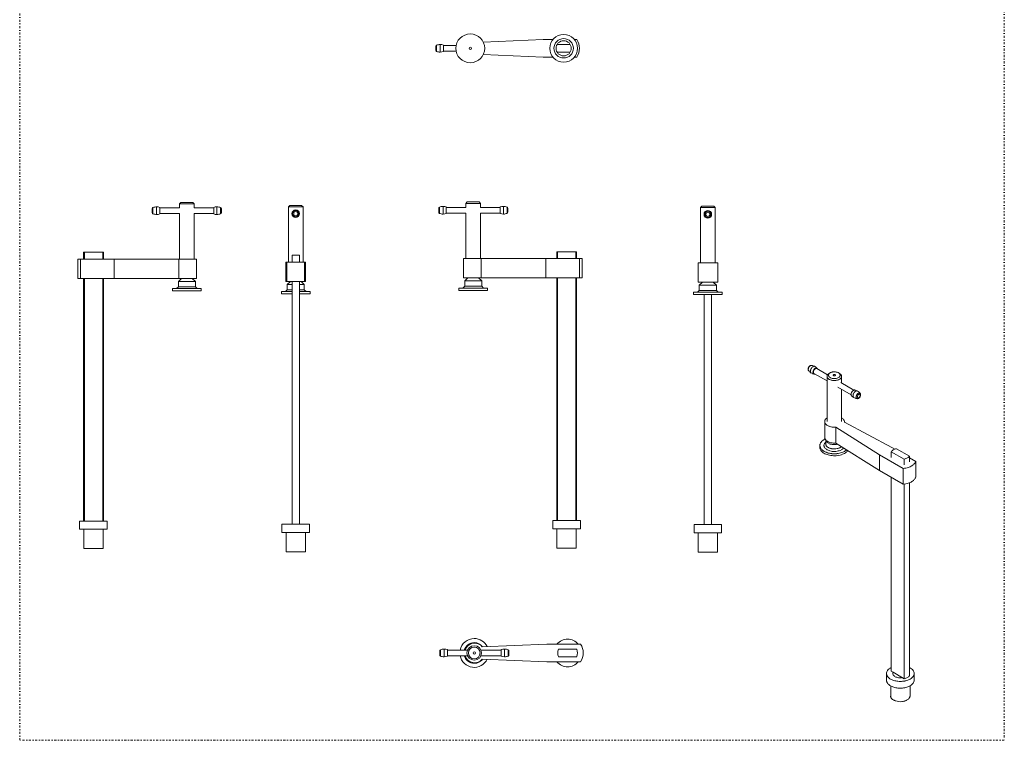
# Model space of a CAD drawing. Header units: millimetres. Extents: x -48 to 1376, y -71 to 1988.
# Tile 1 of 2: x -48 to 1376, y -71 to 971. Entities that reach past the tile are written whole.
import ezdxf

# ---------------------------------------------------------------- set-up
doc = ezdxf.new("R2010")
doc.units = ezdxf.units.MM
doc.header["$MEASUREMENT"] = 0
doc.linetypes.add('DASHEDDOT', pattern=[9.2, 3, -3, 0.2, -3])
for name, color, linetype, true_color in [('Default', 7, 'Continuous', 0xffffff), ('sichtbar', 7, 'Continuous', 0xffffff), ('Tangente', 7, 'Continuous', 0xffffff)]:
    doc.layers.add(name, color=color, linetype=linetype, true_color=true_color)

msp = doc.modelspace()

# ---------------------------------------------------------------- linework, layer by layer
at = {"layer": 'Default', "color": 7, "linetype": 'DASHEDDOT', "lineweight": 5, "true_color": 0xffffff}
for p, q in [((-48.2, -71.2), (-48.2, 1987.6)), ((1375.6, 1987.6), (1375.6, -71.2))]:
    msp.add_line(p, q, dxfattribs=at)
at = {"layer": 'Default', "color": 3, "linetype": 'DASHEDDOT', "lineweight": 5, "true_color": 0x00ff00}
msp.add_line((1375.6, -71.2), (-48.2, -71.2), dxfattribs=at)
at = {"layer": 'sichtbar', "color": 1, "linetype": 'Continuous', "lineweight": 5, "true_color": 0xff0000}
for p, q in [((622.2, 939.1), (708.7, 942.7)), ((708.7, 942.7), (723, 942.7)), ((753.9, 942.7), (757.3, 942.7)), ((553.6, 933), (553.6, 927)), ((564.6, 934.8), (564.6, 925.2)), ((583, 934), (564.6, 934)), ((583, 926), (564.6, 926)), ((728.8, 935.4), (748, 935.4)), ((708.7, 917.3), (622.2, 920.9)), ((723, 917.3), (708.7, 917.3)), ((748, 924.6), (728.8, 924.6)), ((757.3, 917.3), (753.9, 917.3)), ((143.4, 692.1), (143.4, 698.1)), ((154.4, 690.3), (154.4, 699.9)), ((154.4, 699.1), (183, 699.1)), ((183, 705.1), (185, 707.1)), ((183, 699.1), (183, 705.1)), ((183, 705.1), (193.5, 705.1)), ((185, 707.1), (193.5, 707.1)), ((193.5, 707.1), (202.1, 707.1)), ((193.5, 705.1), (204.1, 705.1)), ((204.1, 705.1), (202.1, 707.1)), ((204.1, 699.1), (204.1, 705.1)), ((204.1, 699.1), (232.4, 699.1)), ((232.4, 690.3), (232.4, 699.9)), ((243.4, 692.1), (243.4, 698.1)), ((340.5, 700.7), (342.5, 702.7)), ((340.5, 620.7), (340.5, 700.7)), ((340.5, 700.7), (361.5, 700.7)), ((342.5, 702.7), (359.5, 702.7)), ((361.5, 700.7), (359.5, 702.7)), ((361.5, 620.7), (361.5, 700.7)), ((557.7, 698.7), (557.7, 692.7)), ((568.7, 700.5), (568.7, 690.9)), ((597, 699.7), (568.7, 699.7)), ((597, 705.7), (599, 707.7)), ((597, 699.7), (597, 705.7)), ((597, 705.7), (618.1, 705.7)), ((599, 707.7), (616.1, 707.7)), ((618.1, 705.7), (616.1, 707.7)), ((618.1, 699.7), (618.1, 705.7)), ((646.7, 699.7), (618.1, 699.7)), ((646.7, 700.5), (646.7, 690.9)), ((657.7, 698.7), (657.7, 692.7)), ((936.4, 699.8), (938.4, 701.8)), ((936.4, 699.8), (957.5, 699.8)), ((936.4, 619.8), (936.4, 699.8)), ((938.4, 701.8), (955.5, 701.8)), ((957.5, 699.8), (955.5, 701.8)), ((957.5, 619.8), (957.5, 699.8)), ((154.4, 691.1), (183, 691.1)), ((183, 625.1), (183, 691.1)), ((204.1, 625.1), (204.1, 691.1)), ((204.1, 691.1), (232.4, 691.1)), ((597, 691.7), (568.7, 691.7)), ((597, 625.7), (597, 691.7)), ((618.1, 625.7), (618.1, 691.7)), ((646.7, 691.7), (618.1, 691.7)), ((44.2, 625.1), (44.2, 635.1)), ((44.2, 635.1), (45.3, 635.1)), ((45.3, 635.1), (71.8, 635.1)), ((45.3, 625.1), (45.3, 635.1)), ((71.8, 635.1), (72.9, 635.1)), ((71.8, 625.1), (71.8, 635.1)), ((72.9, 625.1), (72.9, 635.1)), ((345.7, 620.7), (345.7, 630.7)), ((345.7, 630.7), (356.4, 630.7)), ((356.4, 620.7), (356.4, 630.7)), ((728.3, 625.7), (728.3, 635.7)), ((728.3, 635.7), (729.3, 635.7)), ((729.3, 635.7), (755.8, 635.7)), ((729.3, 625.7), (729.3, 635.7)), ((755.8, 625.7), (755.8, 635.7)), ((755.8, 635.7), (756.9, 635.7)), ((756.9, 625.7), (756.9, 635.7)), ((35.8, 597.1), (35.8, 625.1)), ((35.8, 625.1), (39.7, 625.1)), ((39.7, 625.1), (88.3, 625.1)), ((39.7, 597.1), (39.7, 625.1)), ((88.3, 625.1), (181.9, 625.1)), ((88.3, 597.1), (88.3, 625.1)), ((181.9, 625.1), (207.3, 625.1)), ((181.9, 597.1), (181.9, 625.1)), ((207.3, 597.1), (207.3, 625.1)), ((336.8, 592.7), (336.8, 620.7)), ((336.8, 620.7), (338.3, 620.7)), ((338.3, 620.7), (363.7, 620.7)), ((338.3, 592.7), (338.3, 620.7)), ((363.7, 620.7), (365.3, 620.7)), ((363.7, 592.7), (363.7, 620.7)), ((365.3, 592.7), (365.3, 620.7)), ((593.8, 597.7), (593.8, 625.7)), ((593.8, 625.7), (619.2, 625.7)), ((619.2, 625.7), (712.8, 625.7)), ((619.2, 597.7), (619.2, 625.7)), ((712.8, 625.7), (761.4, 625.7)), ((712.8, 597.7), (712.8, 625.7)), ((761.4, 625.7), (765.3, 625.7)), ((761.4, 597.7), (761.4, 625.7)), ((765.3, 597.7), (765.3, 625.7)), ((932.7, 591.8), (932.7, 619.8)), ((932.7, 619.8), (961.2, 619.8)), ((961.2, 591.8), (961.2, 619.8)), ((35.8, 597.1), (39.7, 597.1)), ((39.7, 597.1), (88.3, 597.1)), ((44.2, 246.1), (44.2, 597.1)), ((45.3, 246.1), (45.3, 597.1)), ((71.8, 246.1), (71.8, 597.1)), ((72.9, 246.1), (72.9, 597.1)), ((88.3, 597.1), (181.9, 597.1)), ((178.6, 582.6), (181.2, 585.1)), ((181.2, 592.8), (185.8, 597.1)), ((181.2, 585.1), (181.2, 592.8)), ((181.2, 592.8), (193.5, 592.8)), ((181.2, 585.1), (193.5, 585.1)), ((181.9, 597.1), (207.3, 597.1)), ((193.5, 592.8), (205.9, 592.8)), ((193.5, 585.1), (205.9, 585.1)), ((205.9, 592.8), (201.3, 597.1)), ((205.9, 585.1), (205.9, 592.8)), ((208.5, 582.6), (205.9, 585.1)), ((336.8, 592.7), (338.3, 592.7)), ((338.3, 592.7), (363.7, 592.7)), ((338.7, 588.4), (343.3, 592.7)), ((338.7, 580.7), (338.7, 588.4)), ((338.7, 588.4), (345.7, 588.4)), ((345.7, 241.7), (345.7, 592.7)), ((356.4, 241.7), (356.4, 592.7)), ((356.4, 588.4), (363.3, 588.4)), ((363.3, 588.4), (358.7, 592.7)), ((363.3, 580.7), (363.3, 588.4)), ((363.7, 592.7), (365.3, 592.7)), ((592.6, 583.2), (595.3, 585.7)), ((593.8, 597.7), (619.2, 597.7)), ((595.3, 593.4), (599.8, 597.7)), ((595.3, 585.7), (595.3, 593.4)), ((595.3, 593.4), (619.9, 593.4)), ((595.3, 585.7), (619.9, 585.7)), ((619.9, 593.4), (615.3, 597.7)), ((619.2, 597.7), (712.8, 597.7)), ((619.9, 585.7), (619.9, 593.4)), ((622.6, 583.2), (619.9, 585.7)), ((712.8, 597.7), (761.4, 597.7)), ((728.3, 246.7), (728.3, 597.7)), ((729.3, 246.7), (729.3, 597.7)), ((755.8, 246.7), (755.8, 597.7)), ((756.9, 246.7), (756.9, 597.7)), ((761.4, 597.7), (765.3, 597.7)), ((932.7, 591.8), (961.2, 591.8)), ((934.6, 587.5), (939.2, 591.8)), ((934.6, 579.8), (934.6, 587.5)), ((934.6, 587.5), (959.3, 587.5)), ((959.3, 587.5), (954.7, 591.8)), ((959.3, 579.8), (959.3, 587.5)), ((172.7, 579.1), (172.7, 582.6)), ((172.7, 582.6), (193.5, 582.6)), ((172.7, 579.1), (193.5, 579.1)), ((193.5, 582.6), (214.4, 582.6)), ((193.5, 579.1), (214.4, 579.1)), ((214.4, 579.1), (214.4, 582.6)), ((330.2, 574.7), (330.2, 578.2)), ((330.2, 578.2), (345.7, 578.2)), ((330.2, 574.7), (345.7, 574.7)), ((336, 578.2), (338.7, 580.7)), ((338.7, 580.7), (345.7, 580.7)), ((356.4, 580.7), (363.3, 580.7)), ((356.4, 578.2), (371.9, 578.2)), ((356.4, 574.7), (371.9, 574.7)), ((366, 578.2), (363.3, 580.7)), ((371.9, 574.7), (371.9, 578.2)), ((586.7, 579.7), (586.7, 583.2)), ((586.7, 583.2), (628.4, 583.2)), ((586.7, 579.7), (628.4, 579.7)), ((628.4, 579.7), (628.4, 583.2)), ((926.1, 573.8), (926.1, 577.3)), ((926.1, 577.3), (967.8, 577.3)), ((926.1, 573.8), (967.8, 573.8)), ((932, 577.3), (934.6, 579.8)), ((934.6, 579.8), (959.3, 579.8)), ((941.6, 240.8), (941.6, 573.8)), ((952.3, 240.8), (952.3, 573.8)), ((961.9, 577.3), (959.3, 579.8)), ((967.8, 573.8), (967.8, 577.3)), ((1119.3, 448.7), (1100.3, 459.6)), ((1120, 457.5), (1104.3, 466.6)), ((1122.4, 459.7), (1123.8, 460.5)), ((1137.2, 459.7), (1135.8, 460.5)), ((1119.3, 390.1), (1119.3, 455.4)), ((1158.2, 435.5), (1139, 446.6)), ((1140.3, 445.8), (1140.3, 455.4)), ((1154.2, 428.6), (1135, 439.6)), ((1140.3, 390.1), (1140.3, 436.5)), ((1115.9, 367), (1115.9, 389.9)), ((1213.2, 352.3), (1144.3, 388.9)), ((1144.4, 388.9), (1144.4, 389.9)), ((1131.8, 381.7), (1195.2, 341.9)), ((1131.8, 358.9), (1131.8, 381.7)), ((1117.5, 357.4), (1117.5, 363.3)), ((1131.8, 358.9), (1195.2, 319.1)), ((1109, 352.5), (1109, 355.4)), ((1195.2, 341.9), (1229.6, 322.1)), ((1195.2, 319.1), (1195.2, 341.9)), ((1212.1, 346.4), (1230.9, 335.5)), ((1212.1, 338.2), (1212.1, 346.4)), ((1217.2, 350), (1213.2, 352.3)), ((1238.4, 339.9), (1219.7, 350.7)), ((1230.9, 327.4), (1230.9, 335.5)), ((1238.4, 331.7), (1238.4, 339.9)), ((1247.6, 332.4), (1238.4, 337.7)), ((1247.6, 309.6), (1247.6, 332.4)), ((1195.2, 319.1), (1229.6, 299.2)), ((1229.6, 299.2), (1229.6, 322.1)), ((1212.1, 28.7), (1212.1, 309.3)), ((1230.9, 17.9), (1230.9, 299.4)), ((1238.4, 22.3), (1238.4, 301.4)), ((38.5, 246.1), (78.5, 246.1)), ((38.5, 246.1), (38.5, 234.1)), ((78.5, 246.1), (78.5, 234.1)), ((722.6, 246.7), (722.6, 234.7)), ((722.6, 246.7), (762.6, 246.7)), ((762.6, 246.7), (762.6, 234.7)), ((38.5, 234.1), (78.5, 234.1)), ((44.5, 234.1), (44.5, 206.1)), ((72.5, 234.1), (72.5, 206.1)), ((331, 241.7), (331, 229.7)), ((331, 241.7), (351, 241.7)), ((331, 229.7), (351, 229.7)), ((337, 229.7), (337, 201.7)), ((351, 241.7), (371, 241.7)), ((351, 229.7), (371, 229.7)), ((365, 229.7), (365, 201.7)), ((371, 241.7), (371, 229.7)), ((722.6, 234.7), (762.6, 234.7)), ((728.6, 234.7), (728.6, 206.7)), ((756.6, 234.7), (756.6, 206.7)), ((926.9, 240.8), (926.9, 228.8)), ((926.9, 240.8), (966.9, 240.8)), ((926.9, 228.8), (966.9, 228.8)), ((932.9, 228.8), (932.9, 200.8)), ((960.9, 228.8), (960.9, 200.8)), ((966.9, 240.8), (966.9, 228.8)), ((44.5, 206.1), (72.5, 206.1)), ((337, 201.7), (351, 201.7)), ((351, 201.7), (365, 201.7)), ((728.6, 206.7), (756.6, 206.7)), ((932.9, 200.8), (960.9, 200.8)), ((559.2, 58.2), (559.2, 55.2)), ((570.2, 60), (570.2, 55.2)), ((599.4, 59.2), (570.2, 59.2)), ((648.2, 59.2), (618.8, 59.2)), ((714.3, 67.9), (620.7, 64)), ((648.2, 60), (648.2, 55.2)), ((659.2, 58.2), (659.2, 55.2)), ((763, 67.9), (714.3, 67.9)), ((757.4, 60.6), (730.8, 60.6)), ((559.2, 55.2), (559.2, 52.2)), ((570.2, 55.2), (570.2, 50.4)), ((599.4, 51.2), (570.2, 51.2)), ((648.2, 51.2), (618.8, 51.2)), ((620.7, 46.4), (714.3, 42.5)), ((648.2, 55.2), (648.2, 50.4)), ((659.2, 55.2), (659.2, 52.2)), ((730.8, 49.8), (757.4, 49.8)), ((714.3, 42.5), (763, 42.5)), ((1212.1, 28.7), (1214.7, 27.2)), ((1205.3, 25.5), (1205.3, 15.7)), ((1214.7, 27.2), (1228.3, 19.4)), ((1228.3, 19.4), (1230.9, 17.9)), ((1245.3, 25.5), (1245.3, 15.7)), ((1211.3, 7.5), (1211.3, -7.1)), ((1239.3, 7.5), (1239.3, -7.1))]:
    msp.add_line(p, q, dxfattribs=at)
for centre, radius in [((603.4, 930), 20.9), ((738.4, 930), 20), ((738.4, 930), 14), ((738.4, 930), 11), ((603.4, 930), 1.61), ((351, 690.7), 5.5), ((946.9, 689.8), 5.5), ((609.1, 55.2), 10.5), ((609.1, 55.2), 8.51), ((609.1, 55.2), 1.61)]:
    msp.add_circle(centre, radius, dxfattribs=at)
for centre, radius, start, end in [((738.4, 930), 22.7, 326.0525, 33.9475), ((555.2, 933), 1.6, 111.1187, 180), ((555.2, 927), 1.6, 180, 248.8813), ((560, 920.5), 15, 90, 111.1187), ((560, 920.5), 15, 72.254, 90), ((560, 939.5), 15, 248.8813, 270), ((560, 939.5), 15, 270, 287.746), ((145, 698.1), 1.6, 111.1187, 180), ((149.8, 685.6), 15, 90, 111.1187), ((149.8, 685.6), 15, 72.254, 90), ((237, 685.6), 15, 90, 107.746), ((237, 685.6), 15, 68.8813, 90), ((241.8, 698.1), 1.6, 0, 68.8813), ((559.3, 698.7), 1.6, 111.1187, 180), ((564.1, 686.2), 15, 90, 111.1187), ((564.1, 686.2), 15, 72.254, 90), ((651.3, 686.2), 15, 90, 107.746), ((651.3, 686.2), 15, 68.8813, 90), ((656.1, 698.7), 1.6, 0, 68.8813), ((145, 692.1), 1.6, 180, 248.8813), ((149.8, 704.6), 15, 248.8813, 270), ((149.8, 704.6), 15, 270, 287.746), ((237, 704.6), 15, 252.254, 270), ((237, 704.6), 15, 270, 291.1187), ((241.8, 692.1), 1.6, 291.1187, 0), ((559.3, 692.7), 1.6, 180, 248.8813), ((564.1, 705.2), 15, 248.8813, 270), ((564.1, 705.2), 15, 270, 287.746), ((651.3, 705.2), 15, 252.254, 270), ((651.3, 705.2), 15, 270, 291.1187), ((656.1, 692.7), 1.6, 291.1187, 360), ((1098.2, 465.6), 6.21, 131.4164, 141.4486), ((1097.3, 466.6), 4.82, 120.0249, 131.4164), ((1096.9, 467.3), 3.97, 104.3753, 120.0289), ((1096.6, 468.3), 3.03, 86.4363, 104.3753), ((1096.1, 459.9), 11.4, 72.9572, 86.1853), ((1095.9, 459.5), 11.8, 60.0021, 72.9572), ((1098, 465.5), 6.08, 159.8222, 170.0448), ((1096.6, 465.7), 4.65, 170.0448, 181.7329), ((1095.8, 465.7), 3.87, 181.7329, 196.6552), ((1095, 465.5), 3.02, 196.6552, 213.5642), ((1098.5, 465.3), 6.64, 150.6159, 159.8222), ((1101.9, 470.1), 11.4, 213.8152, 227.0433), ((1098.6, 465.3), 6.7, 141.4486, 150.6159), ((1102.3, 470.5), 11.8, 227.0433, 239.9983), ((1102.3, 470.5), 11.8, 240.0014, 250.8828), ((1102.2, 470.1), 11.5, 250.8828, 261.9191), ((1103.8, 461.2), 4.86, 172.413, 188.0572), ((1105.4, 461), 6.52, 158.9341, 172.413), ((1101.4, 460.8), 2.46, 188.0572, 210.1158), ((1100.9, 460.5), 1.79, 210.1158, 235.4375), ((1107.2, 460.3), 8.39, 147.0636, 158.9341), ((1104.4, 461.4), 4.93, 166.8979, 179.6982), ((1102.3, 461.4), 2.76, 179.6982, 196.8168), ((1105.5, 461.1), 6.07, 155.3956, 166.8979), ((1101.5, 461.2), 1.98, 196.8168, 216.294), ((1100.8, 460.4), 1.64, 235.4375, 261.9195), ((1101, 460.8), 1.34, 216.294, 240.0002), ((1106.4, 460.8), 6.99, 144.6753, 155.3956), ((1106.9, 460.5), 8.03, 134.9066, 147.0636), ((1100.8, 460.7), 1.98, 261.9195, 276.5805), ((1106, 461), 6.51, 133.5504, 144.6753), ((1100.7, 461.6), 2.9, 276.5805, 288.696), ((1105, 462.4), 5.35, 119.9998, 134.9066), ((1104.5, 462.6), 4.39, 119.9998, 133.5504), ((1095.9, 459.5), 11.8, 49.1173, 59.9984), ((1104.3, 463.6), 3.88, 104.9771, 119.9998), ((1104, 463.5), 3.35, 108.1252, 119.9998), ((1103.6, 464.7), 2.08, 93.0188, 108.1252), ((1103.8, 465.3), 2.17, 84.836, 104.9771), ((1103.6, 465.1), 1.67, 77.445, 93.0188), ((1096.1, 459.7), 11.5, 38.0814, 49.1173), ((1103.7, 465.4), 1.34, 60.0002, 77.445), ((1103.9, 465.8), 1.71, 61.6295, 84.836), ((1103.9, 465.8), 1.66, 38.081, 61.6295), ((1103.6, 465.6), 1.98, 23.42, 38.081), ((1102.8, 465.2), 2.9, 11.3044, 23.42), ((1122.8, 455.4), 3.51, 162.2119, 180), ((1123.7, 455.2), 4.44, 146.3972, 162.2119), ((1124.6, 454.6), 5.51, 131.645, 146.3972), ((1126.8, 452.1), 8.83, 120.0005, 131.645), ((1124.4, 457), 3.08, 158.6855, 171.3918), ((1124.1, 457.1), 2.82, 171.3918, 184.6784), ((1124.2, 457.1), 2.9, 184.6784, 197.7313), ((1124.7, 457.2), 3.45, 197.7313, 209.6797), ((1124.9, 456.8), 3.67, 136.3467, 158.6855), ((1127.2, 454.6), 6.81, 120.0005, 136.3467), ((1128.2, 452.9), 8.82, 111.1709, 120.0005), ((1129.3, 450), 11.9, 103.5823, 111.1709), ((1129.6, 448.7), 13.3, 96.3643, 103.5823), ((1129.8, 447.2), 14.8, 89.5154, 96.3643), ((1128.8, 457.1), 0.587, 134.292, 180), ((1128.8, 457.1), 0.55, 180, 212.3831), ((1129.2, 457.3), 1.05, 212.3831, 235.6791), ((1129.5, 456.3), 1.66, 107.5865, 134.292), ((1129.5, 457.8), 1.66, 235.6791, 254.515), ((1129.8, 455.6), 2.41, 95.8578, 107.5865), ((1129.8, 458.9), 2.75, 254.515, 269.1399), ((1129.8, 455.2), 2.81, 85.0018, 95.8578), ((1129.8, 458.9), 2.79, 269.1399, 283.6306), ((1129.8, 447.3), 14.7, 82.6452, 89.5154), ((1129.8, 455.4), 2.63, 73.7367, 85.0018), ((1130, 457.9), 1.78, 283.6306, 301.8124), ((1130.1, 456.2), 1.77, 60.0002, 73.7367), ((1130.4, 456.7), 1.17, 35.6574, 60.0002), ((1130.4, 457.4), 1.12, 301.8124, 325.7329), ((1130.9, 457.1), 0.557, 0, 35.6574), ((1130.9, 457.1), 0.554, 325.7329, 0), ((1130, 448.9), 13, 75.3468, 82.6452), ((1130.4, 450.3), 11.7, 68.2226, 75.3468), ((1131.4, 453), 8.76, 60.0002, 68.2226), ((1132.4, 454.7), 6.77, 43.1862, 60.0002), ((1132.8, 452), 8.86, 48.7081, 60.0002), ((1134.8, 456.8), 3.6, 20.0627, 43.1862), ((1135.1, 457.1), 3.18, 331.1862, 355.0612), ((1135.4, 457.1), 2.9, 355.0612, 20.0627), ((1135, 454.5), 5.6, 34.4945, 48.7081), ((1135.9, 455.1), 4.5, 18.3157, 34.4945), ((1136.8, 455.4), 3.51, 0, 18.3157), ((1122.8, 455.4), 3.51, 180, 196.1759), ((1123.5, 455.6), 4.27, 196.1759, 210.8322), ((1124.3, 456.1), 5.15, 210.8322, 225.0009), ((1126.3, 458.1), 7.95, 225.0009, 236.3973), ((1125.5, 457.7), 4.29, 209.6797, 230.0636), ((1127.3, 459.7), 9.86, 236.3973, 246.0632), ((1127.9, 460.5), 8.04, 230.0636, 244.9171), ((1129, 463.3), 13.9, 246.0632, 254.208), ((1129, 463), 10.8, 244.9171, 258.4929), ((1129.5, 465.2), 15.8, 254.208, 262.356), ((1129.8, 466.9), 14.7, 258.4929, 270.1072), ((1129.8, 467.6), 18.2, 262.356, 269.9569), ((1129.8, 466.9), 14.7, 270.1072, 281.1809), ((1129.8, 467.6), 18.2, 269.9569, 277.0737), ((1130.1, 465.5), 16.1, 277.0737, 284.6337), ((1130.5, 463.2), 11, 281.1809, 293.9802), ((1130.5, 463.7), 14.3, 284.6337, 293.2073), ((1131.7, 460.7), 8.25, 293.9802, 309.5034), ((1132.2, 459.8), 9.97, 293.2073, 303.4622), ((1134.2, 457.6), 4.26, 309.5034, 331.1862), ((1133.3, 458.1), 8.04, 303.4622, 314.2361), ((1135.2, 456.2), 5.31, 314.2361, 327.5007), ((1136, 455.7), 4.37, 327.5007, 342.8588), ((1136.8, 455.4), 3.51, 342.8588, 0), ((1161, 429), 6.96, 161.3449, 171.3073), ((1158.7, 429.3), 4.64, 171.3073, 183.5157), ((1157.6, 429.3), 3.5, 183.5157, 198.4732), ((1156.2, 428.8), 2.05, 198.4732, 218.081), ((1161.9, 428.7), 7.92, 151.2657, 161.3449), ((1163.7, 434.6), 11.5, 218.0814, 229.1177), ((1162.1, 428.6), 8.16, 141.3391, 151.2657), ((1161.5, 429), 7.39, 131.6413, 141.3391), ((1160, 430.7), 5.13, 119.9998, 131.6413), ((1159.4, 431.8), 3.84, 103.8799, 119.9998), ((1159, 433.6), 2.08, 81.9195, 103.8799), ((1157.6, 424.2), 11.5, 70.8828, 81.9191), ((1157.5, 423.9), 11.8, 60.0014, 70.8828), ((1157.5, 423.9), 11.8, 47.0429, 59.9976), ((1157.9, 424.3), 11.4, 33.8152, 47.0429), ((1164.8, 428.9), 3.04, 12.684, 33.5823), ((1162.5, 428.7), 5.39, 341.8522, 355.1427), ((1163.5, 428.6), 4.3, 355.1427, 12.684), ((1163.9, 434.9), 11.8, 229.1177, 239.9991), ((1163.9, 434.9), 11.8, 240.0021, 252.9572), ((1163.7, 434.4), 11.4, 252.9572, 266.1853), ((1163.2, 426.1), 3.04, 266.4182, 287.3164), ((1162.8, 427.3), 4.3, 287.3164, 304.8578), ((1162.2, 428.2), 5.39, 304.8578, 318.1483), ((1161.1, 429.1), 6.77, 318.1483, 330.0002), ((1161.1, 429.1), 6.77, 330.0002, 341.8522), ((1120.7, 389.9), 4.75, 163.8255, 180), ((1120.7, 389.9), 4.75, 180, 197.6696), ((1121.6, 389.6), 5.78, 149.1703, 163.8255), ((1121.8, 390.3), 5.99, 197.6696, 213.4015), ((1122.7, 389), 6.96, 135.3366, 149.1703), ((1123, 391), 7.39, 213.4015, 227.5297), ((1125.3, 386.4), 10.6, 124.1467, 135.3366), ((1125.8, 394.1), 11.6, 227.5297, 238.8068), ((1134.3, 385.5), 11.7, 47.8488, 59.3168), ((1137.2, 388.7), 7.41, 33.4041, 47.8488), ((1138.4, 389.5), 5.99, 17.6711, 33.4041), ((1139.6, 389.9), 4.75, 0, 17.6711), ((1139.6, 389.9), 4.74, 354.1358, 0), ((1139.5, 389.9), 4.87, 348.3521, 354.1358), ((1127.3, 396.6), 14.4, 238.8068, 248.9018), ((1129.4, 402.1), 20.3, 248.9018, 257.4112), ((1130, 404.5), 22.8, 257.4112, 265.8193), ((1130.1, 406.5), 24.8, 265.8193, 273.8889), ((1115.9, 355.4), 6.95, 169.8363, 180), ((1116.5, 355.3), 7.54, 160.0779, 169.8363), ((1117.1, 355.1), 8.16, 150.8302, 160.0779), ((1118.7, 354.2), 10, 142.4837, 150.8302), ((1120.3, 352.9), 12.1, 127.3001, 142.4837), ((1125.2, 346.6), 20.1, 115.5234, 127.3001), ((1120.2, 355.3), 5.37, 157.6942, 175.1837), ((1121, 355), 6.28, 142.2774, 157.6942), ((1120.7, 367), 4.75, 180, 197.6696), ((1121.8, 367.4), 5.99, 197.6696, 213.4015), ((1123.5, 353.1), 9.44, 129.7113, 142.2774), ((1123, 368.2), 7.39, 213.4015, 227.5297), ((1121.8, 363.7), 4.3, 186.9178, 205.4148), ((1121.6, 357.4), 4.11, 180, 192.9715), ((1122.2, 357.5), 4.67, 192.9715, 205.1258), ((1123.4, 364.5), 6.02, 205.4148, 221.028), ((1125.8, 371.3), 11.6, 227.5297, 238.8068), ((1124.7, 365.6), 7.77, 221.028, 235.4803), ((1127.3, 373.7), 14.4, 238.8068, 248.9018), ((1127.5, 369.7), 12.7, 235.4803, 246.7523), ((1129.4, 379.2), 20.3, 248.9018, 257.4112), ((1128.7, 372.5), 15.8, 246.7523, 256.958), ((1130, 381.6), 22.8, 257.4112, 265.8193), ((1129.8, 377.1), 20.5, 256.958, 265.9037), ((1130.1, 383.6), 24.8, 265.8193, 273.8889), ((1129.8, 378.1), 21.4, 265.9037, 274.4965), ((1130, 376.1), 19.5, 274.4965, 283.5031), ((1115.9, 355.4), 6.96, 180, 193.0355), ((1115.9, 352.5), 6.96, 180, 193.7997), ((1116.9, 355.6), 7.93, 193.0355, 205.2423), ((1117, 352.8), 8.05, 193.7997, 206.6253), ((1117.8, 356.1), 9.02, 205.2423, 217.3282), ((1118.1, 353.3), 9.28, 206.6253, 219.1983), ((1120.6, 358.2), 12.5, 217.3282, 227.5931), ((1121.1, 355.8), 13.2, 219.1983, 229.7399), ((1122.2, 360), 14.9, 227.5931, 236.4695), ((1122.9, 357.9), 16, 229.7399, 239.3297), ((1125.4, 364.7), 20.6, 236.4695, 244.0173), ((1119.8, 355.4), 5.02, 175.1837, 193.2724), ((1126.3, 363.7), 22.7, 239.3297, 247.377), ((1120.3, 355.5), 5.54, 193.2724, 209.5568), ((1122.3, 356.6), 7.83, 209.5568, 223.2442), ((1126.9, 367.7), 24, 244.0173, 251.4664), ((1123.8, 358), 9.89, 223.2442, 236.0649), ((1127.8, 367.1), 26.4, 247.377, 254.8711), ((1122.7, 357.8), 5.32, 205.1258, 217.3558), ((1127, 362.7), 15.5, 236.0649, 246.305), ((1124.4, 359.1), 7.39, 217.3558, 227.7238), ((1129, 374), 30.6, 251.4664, 258.06), ((1125.4, 360.1), 8.83, 227.7238, 236.5364), ((1127.2, 362.9), 12.2, 236.5364, 244.0377), ((1128.3, 365.6), 18.7, 246.305, 255.2095), ((1128.1, 364.7), 14.2, 244.0377, 251.576), ((1129.5, 376.6), 33.2, 258.06, 264.0347), ((1129.6, 370.8), 24.1, 255.2095, 263.0562), ((1129.3, 368.5), 18.1, 251.576, 258.2421), ((1129.8, 370.8), 20.5, 258.2421, 270.3163), ((1129.8, 379.4), 36.1, 264.0347, 269.7683), ((1129.8, 372.4), 25.7, 263.0562, 271.0471), ((1129.8, 379.5), 36.2, 269.7683, 275.8304), ((1129.8, 370.6), 20.3, 270.3163, 282.4461), ((1129.8, 371.9), 25.2, 271.0471, 279.1197), ((1130.1, 376.6), 33.2, 275.8304, 282.1566), ((1130.2, 369.9), 23.1, 279.1197, 287.1074), ((1130.3, 368.3), 17.9, 282.4461, 288.6598), ((1131.5, 364.8), 14.2, 288.6598, 295.6311), ((1130.9, 370.1), 29.6, 281.0147, 288.0894), ((1131.8, 364.4), 17.4, 287.1074, 296.3169), ((1130.7, 373.9), 30.5, 282.1566, 288.7537), ((1132.4, 363), 12.3, 295.6311, 303.2645), ((1134.2, 360.2), 8.85, 303.2645, 312.2613), ((1133.3, 361.6), 14.2, 296.3169, 306.9672), ((1132, 366.8), 26, 288.0894, 295.6336), ((1132.8, 367.6), 23.8, 288.7537, 296.2134), ((1136.4, 357.4), 9.02, 306.9672, 320.3526), ((1134.3, 364.6), 20.5, 296.2134, 303.8534), ((1135.1, 360.3), 18.9, 295.6336, 304.4933), ((1137.5, 359.8), 14.7, 303.8534, 312.8545), ((1136.9, 357.7), 15.7, 304.4933, 313.8015), ((1140.2, 354.3), 11, 313.8015, 324.9363), ((1218.4, 341.7), 7.87, 130.8886, 143.7097), ((1221.1, 338.6), 12, 120.5099, 130.8886), ((1222.5, 336.3), 14.6, 111.4841, 120.5099), ((1224.4, 331.3), 20, 103.7574, 111.4841), ((1129.4, 373.3), 32.8, 254.8711, 261.5897), ((1129.8, 375.5), 35, 261.5897, 268.0928), ((1129.8, 376.6), 36.1, 268.0928, 274.4998), ((1129.9, 375.3), 34.8, 274.4998, 281.0147), ((1226.1, 354.9), 20, 283.7537, 291.48), ((1228.1, 350), 14.6, 291.48, 300.5051), ((1229.4, 347.7), 12, 300.5051, 310.8825), ((1232.1, 344.6), 7.87, 310.8825, 323.7019), ((1232.1, 341.8), 18.6, 302.0807, 310.0673), ((1235.4, 337.9), 13.5, 310.0673, 319.453), ((1236.9, 336.6), 11.5, 319.453, 329.6625), ((1239.2, 335.3), 8.84, 329.6625, 341.3079), ((1225.5, 359), 37.1, 276.4343, 282.1018), ((1226.6, 353.8), 31.8, 282.1018, 288.2242), ((1227.6, 350.6), 28.5, 288.2242, 294.6855), ((1230.4, 344.5), 21.8, 294.6855, 302.0807), ((1225.5, 336.1), 37.1, 276.4343, 282.1018), ((1226.6, 330.9), 31.8, 282.1018, 288.2242), ((1227.6, 327.8), 28.5, 288.2242, 294.6855), ((1230.4, 321.7), 21.8, 294.6855, 302.0807), ((1232.1, 319), 18.6, 302.0807, 310.0673), ((1235.4, 315.1), 13.5, 310.0673, 319.453), ((1236.9, 313.8), 11.5, 319.453, 329.6625), ((1239.2, 312.4), 8.84, 329.6625, 341.3079), ((609.1, 55.2), 20.9, 90, 168.944), ((609.1, 55.2), 20.9, 25.8745, 90), ((744.1, 55.2), 20, 39.42, 140.58), ((560.8, 58.2), 1.6, 111.1187, 180), ((565.7, 45.7), 15, 90, 111.1187), ((565.7, 45.7), 15, 72.254, 90), ((609.1, 55.2), 15, 90, 164.5231), ((609.6, 55.2), 14.2, 38.2128, 163.6963), ((609.1, 55.2), 15, 36.072, 90), ((652.8, 45.7), 15, 90, 107.746), ((652.8, 45.7), 15, 68.8813, 90), ((657.6, 58.2), 1.6, 0, 68.8813), ((744.1, 55.2), 14.3, 157.9805, 202.0254), ((744.1, 55.2), 14.3, 337.9746, 22.0195), ((744.1, 55.2), 22.7, 326.0525, 33.9475), ((560.8, 52.2), 1.6, 180, 248.8813), ((565.7, 64.7), 15, 248.8813, 270), ((565.7, 64.7), 15, 270, 287.746), ((609.1, 55.2), 20.9, 191.056, 334.1255), ((609.1, 55.2), 15, 195.4769, 323.928), ((609.6, 55.2), 14.2, 196.3644, 321.7153), ((652.8, 64.7), 15, 252.254, 270), ((652.8, 64.7), 15, 270, 291.1187), ((657.6, 52.2), 1.6, 291.1187, 360), ((744.1, 55.2), 20, 219.42, 320.58), ((1213.9, 24.8), 8.79, 143.6984, 160.6015), ((1215.9, 23.4), 11.2, 128.5846, 143.6984), ((1220.4, 17.7), 18.5, 116.815, 128.5846), ((1230.1, 17.7), 18.5, 51.5142, 63.1868), ((1234.6, 23.3), 11.3, 36.5538, 51.5142), ((1236.6, 24.8), 8.83, 19.5512, 36.5538), ((1212, 25.5), 6.69, 160.6015, 180), ((1211.9, 25.5), 6.67, 180, 191.7096), ((1211.9, 15.7), 6.67, 180, 191.7096), ((1212.7, 25.7), 7.42, 191.7096, 202.8093), ((1212.7, 15.9), 7.42, 191.7096, 202.8093), ((1213.4, 26), 8.26, 202.8093, 214.0962), ((1215.7, 27.5), 11, 214.0962, 223.8893), ((1217, 28.8), 12.8, 223.8893, 232.3672), ((1219.8, 32.4), 17.4, 232.3672, 239.6573), ((1221.2, 34.8), 20.1, 239.6573, 246.8745), ((1223.5, 40.3), 26.1, 246.8745, 253.2141), ((1217.9, 25.5), 3.67, 166.4847, 180), ((1218, 25.5), 3.68, 180, 199.1854), ((1218.5, 25.4), 4.22, 153.8877, 166.4847), ((1219, 25.9), 4.81, 199.1854, 215.9484), ((1220.1, 26.6), 6.1, 215.9484, 230.6728), ((1224.3, 42.9), 28.8, 253.2141, 258.8671), ((1222.5, 29.6), 9.9, 230.6728, 242.2244), ((1223.7, 31.9), 12.5, 242.2244, 253.1168), ((1225.1, 47), 33, 258.8671, 264.1533), ((1225.1, 36.5), 17.3, 253.1168, 262.3555), ((1225.3, 38), 18.8, 262.3555, 270.7834), ((1225.3, 37.7), 18.5, 270.7834, 279.2792), ((1225.4, 47.2), 33.2, 275.2034, 280.815), ((1226.1, 37.3), 20, 283.7537, 291.48), ((1226.2, 43), 28.9, 280.815, 286.831), ((1228.1, 32.3), 14.6, 291.48, 300.5051), ((1227, 40.3), 26.1, 286.831, 293.0018), ((1229.4, 30.1), 12, 300.5051, 310.8825), ((1229.3, 34.9), 20.3, 293.0018, 299.9998), ((1232.1, 26.9), 7.87, 310.8825, 323.7019), ((1231, 31.9), 16.8, 299.9998, 311.4016), ((1235.1, 27.3), 10.6, 311.4016, 325.7822), ((1236.8, 26.1), 8.52, 325.7822, 341.8485), ((1238.6, 25.5), 6.69, 0, 19.5512), ((1238.6, 25.5), 6.69, 341.8485, 0), ((1238.6, 15.7), 6.69, 341.8485, 0), ((1213.4, 16.2), 8.26, 202.8093, 214.0962), ((1215.7, 17.7), 11, 214.0962, 223.8893), ((1217, 19), 12.8, 223.8893, 232.3672), ((1219.8, 22.6), 17.4, 232.3672, 239.6573), ((1221.2, 25), 20.1, 239.6573, 246.8745), ((1223.5, 30.5), 26.1, 246.8745, 253.2141), ((1224.3, 33.1), 28.8, 253.2141, 258.8671), ((1225.1, 37.2), 33, 258.8671, 264.1533), ((1225.3, 48.2), 34.2, 264.1533, 269.6842), ((1225.3, 38.4), 34.2, 264.1533, 269.6842), ((1225.3, 48.4), 34.4, 269.6842, 275.2034), ((1225.3, 38.6), 34.4, 269.6842, 275.2034), ((1225.4, 37.4), 33.2, 275.2034, 280.815), ((1226.2, 33.2), 28.9, 280.815, 286.831), ((1227, 30.5), 26.1, 286.831, 293.0018), ((1229.3, 25.1), 20.3, 293.0018, 299.9998), ((1231, 22.1), 16.8, 299.9998, 311.4016), ((1235.1, 17.5), 10.6, 311.4016, 325.7822), ((1236.8, 16.3), 8.52, 325.7822, 341.8485), ((1215.9, -7.1), 4.67, 180, 192.1173), ((1216.5, -7), 5.23, 192.1173, 203.5618), ((1217, -6.8), 5.84, 203.5618, 214.4723), ((1218.6, -5.7), 7.71, 214.4723, 223.9673), ((1219.5, -4.8), 9.04, 223.9673, 232.7284), ((1221.5, -2.2), 12.3, 232.7284, 240.2235), ((1222.5, -0.5), 14.3, 240.2235, 247.1825), ((1224.1, 3.3), 18.4, 247.1825, 253.325), ((1226.5, 3.3), 18.4, 286.6347, 292.892), ((1228.1, -0.5), 14.2, 292.892, 299.9998), ((1229.3, -2.6), 11.8, 299.9998, 311.265), ((1232.1, -5.9), 7.47, 311.265, 325.4376), ((1233.3, -6.7), 5.99, 325.4376, 341.644), ((1234.6, -7.1), 4.68, 341.644, 0), ((1224.9, 6.1), 21.3, 253.325, 264.7151), ((1225.2, 9.2), 24.5, 264.7151, 275.3518), ((1225.3, 8), 23.2, 275.3518, 280.8029), ((1225.9, 5.1), 20.3, 280.8029, 286.6347)]:
    msp.add_arc(centre, radius, start, end, dxfattribs=at)
at = {"layer": 'Tangente', "color": 6, "linetype": 'Continuous', "lineweight": 5, "true_color": 0xff00ff}
for p, q in [((554.6, 934.5), (554.6, 925.5)), ((560, 935.5), (560, 924.5)), ((144.4, 690.6), (144.4, 699.6)), ((149.8, 689.6), (149.8, 700.6)), ((237, 689.6), (237, 700.6)), ((242.4, 690.6), (242.4, 699.6)), ((558.7, 700.2), (558.7, 691.2)), ((564.1, 701.2), (564.1, 690.2)), ((651.3, 701.2), (651.3, 690.2)), ((656.7, 700.2), (656.7, 691.2)), ((560.3, 59.7), (560.3, 55.2)), ((565.7, 60.7), (565.7, 55.2)), ((652.8, 60.7), (652.8, 55.2)), ((658.2, 59.7), (658.2, 55.2)), ((560.3, 55.2), (560.3, 50.7)), ((565.7, 55.2), (565.7, 49.7)), ((652.8, 55.2), (652.8, 49.7)), ((658.2, 55.2), (658.2, 50.7))]:
    msp.add_line(p, q, dxfattribs=at)
for centre, radius in [((351, 690.7), 4.49), ((351, 690.7), 3), ((946.9, 689.8), 4.49), ((946.9, 689.8), 3)]:
    msp.add_circle(centre, radius, dxfattribs=at)
for centre, radius, start, end in [((1099, 465.2), 6.82, 131.1278, 140.4433), ((1097.7, 466.7), 4.79, 119.9998, 131.1278), ((1097.1, 467.7), 3.66, 105.4884, 119.9998), ((1096.7, 469.2), 2.08, 86.1857, 105.4884), ((1100.9, 467.1), 2.89, 93.7241, 108.4029), ((1100.8, 467.7), 2.33, 77.8596, 93.7241), ((1100.9, 468.1), 1.84, 60.0002, 77.8596), ((1096.7, 465.4), 4.57, 169.6661, 181.9567), ((1095.6, 465.3), 3.48, 181.9567, 195.794), ((1098.8, 465), 6.79, 159.5828, 169.6661), ((1094.2, 464.9), 2.06, 195.794, 213.8147), ((1099.6, 464.7), 7.58, 140.4433, 159.5802), ((1101.9, 462.6), 6.74, 167.1394, 179.6337), ((1099, 462.6), 3.84, 179.6337, 196.2159), ((1103.5, 462.3), 8.34, 155.2203, 167.1394), ((1098, 462.3), 2.76, 196.2159, 215.903), ((1097.3, 461.8), 1.85, 215.903, 240.0002), ((1104.6, 461.7), 9.6, 144.114, 155.2203), ((1104.1, 462.2), 8.87, 133.23, 144.114), ((1102.1, 464.3), 6.01, 119.9998, 133.23), ((1101.4, 465.5), 4.62, 108.4029, 119.9998), ((1163.6, 427), 6.74, 167.1394, 179.6337), ((1165.1, 426.7), 8.34, 155.2203, 167.1394), ((1166.3, 426.2), 9.6, 144.114, 155.2203), ((1165.7, 426.6), 8.87, 133.23, 144.114), ((1163.7, 428.7), 6.01, 119.9998, 133.23), ((1163, 429.9), 4.62, 108.4029, 119.9998), ((1167.2, 425.2), 5.87, 160.0969, 174.2985), ((1162.5, 431.5), 2.89, 93.7241, 108.4029), ((1169.1, 424.6), 7.86, 147.8371, 160.0969), ((1162.4, 432.1), 2.33, 77.8596, 93.7241), ((1168.9, 424.7), 7.6, 135.3425, 147.8371), ((1162.5, 432.6), 1.84, 60.0002, 77.8596), ((1168.2, 425.1), 5.08, 151.5958, 166.8478), ((1167.1, 426.5), 5.05, 119.9998, 135.3425), ((1168.3, 425), 5.24, 137.4288, 151.5958), ((1167, 426.2), 3.47, 119.9998, 137.4288), ((1166.3, 427.7), 3.6, 103.9156, 119.9998), ((1166.4, 427.3), 2.26, 98.4476, 119.9998), ((1165.9, 429.3), 1.95, 82.0148, 103.9156), ((1166.2, 428.4), 1.1, 67.3382, 98.4476), ((1166, 429.7), 1.56, 57.654, 82.0148), ((1166.3, 428.5), 0.988, 32.431, 67.3382), ((1166, 429.7), 1.63, 33.8147, 57.654), ((1162.3, 428.5), 5.09, 331.3405, 346.5667), ((1165.6, 428.1), 1.79, 6.6595, 32.431), ((1164.4, 428), 2.94, 346.5667, 6.6595), ((1160.7, 427.1), 3.84, 179.6337, 196.2159), ((1159.6, 426.8), 2.76, 196.2159, 215.903), ((1158.9, 426.2), 1.85, 215.903, 240.0002), ((1165.6, 425.4), 4.26, 174.2985, 191.0237), ((1163.5, 425), 2.11, 191.0237, 214.8559), ((1163.1, 424.7), 1.59, 214.8559, 240.5952), ((1163.1, 424.7), 1.61, 240.5952, 266.1857), ((1166, 425.6), 2.91, 166.8478, 187.0507), ((1164.9, 425.5), 1.8, 187.0507, 211.2457), ((1164.3, 425), 1, 211.2457, 243.8943), ((1164.3, 425.1), 1.07, 243.8943, 276.8949), ((1164.1, 426.2), 2.21, 276.8949, 299.6644), ((1163.5, 427.3), 3.44, 299.6644, 317.1668), ((1162.2, 428.5), 5.23, 317.1668, 331.3405)]:
    msp.add_arc(centre, radius, start, end, dxfattribs=at)

doc.saveas('drawing.dxf')
